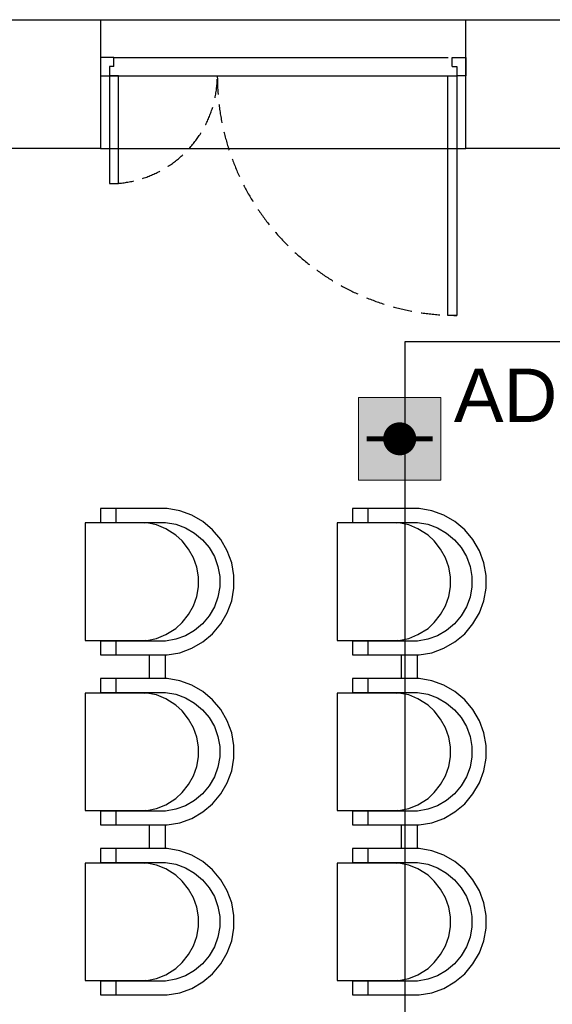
# Model space of a CAD drawing. Header units: millimetres. Extents: x -197461 to 862495, y -970068 to 63888.
# Tile 230 of 253: x -88697 to -86584, y -110220 to -106317. Entities that reach past the tile are written whole.
import ezdxf

# ---------------------------------------------------------------- set-up
doc = ezdxf.new("R2010")
doc.units = ezdxf.units.MM
doc.linetypes.add('Dashed', pattern=[112.5, 75, -37.5])
doc.layers.get('0').update_dxf_attribs({"linetype": 'CONTINUOUS'})
for name, color, linetype in [('hatch_mb', 7, 'CONTINUOUS'), ('sienas es', 7, 'CONTINUOUS'), ('UAS', 240, 'CONTINUOUS')]:
    doc.layers.add(name, color=color, linetype=linetype)
doc.styles.add('ARIAL', font='arialbd.ttf')

# ---------------------------------------------------------------- blocks, each defined once
blk = doc.blocks.new('AD-proj')
at = {"lineweight": 5}
blk.add_lwpolyline([(-250, -250), (250, -250), (250, 250), (-250, 250)], close=True, dxfattribs=at)
at = {"const_width": 100}
blk.add_lwpolyline([(-50, 0, 1), (50, 0, 1)], format="xyb", close=True, dxfattribs=at)
at = {"const_width": 30}
blk.add_lwpolyline([(-200, 0), (200, 0)], dxfattribs=at)

msp = doc.modelspace()

# ---------------------------------------------------------------- hatches: boundary and pattern name
at = {"layer": 'UAS', "lineweight": 50, "true_color": 0xffffff}
h = msp.add_hatch(color=7, dxfattribs=at)
h.dxf.hatch_style = 1
h.paths.add_polyline_path([(-87222.65225, -107978.55762), (-87157.18131, -107978.55762, 1)], flags=16)
h.paths.add_polyline_path([(-87026.23943, -108142.23496), (-87026.23943, -107814.88027), (-87353.59413, -107814.88027), (-87353.59413, -108142.23496)])

# ---------------------------------------------------------------- linework, layer by layer
at = {"layer": 'hatch_mb', "color": 251, "linetype": 'Continuous', "true_color": 0x636466}
for p, q in [((-88377.27004, -106467.17096), (-88377.27004, -106539.26399)), ((-88323.20028, -106467.17096), (-88377.27004, -106467.17096)), ((-88323.20028, -106503.21747), (-88323.20028, -106467.17096)), ((-86981.33981, -106467.17096), (-86927.27004, -106467.17096)), ((-86981.33981, -106503.21747), (-86981.33981, -106467.17096)), ((-86927.27004, -106467.17096), (-86927.27004, -106539.26399)), ((-88323.20028, -106503.21747), (-88341.22353, -106503.21747)), ((-88341.22353, -106503.21747), (-88341.22353, -106539.26399)), ((-86981.33981, -106503.21747), (-86963.31656, -106503.21747)), ((-86963.31656, -106503.21747), (-86963.31656, -106539.26399)), ((-88377.27004, -106539.26399), (-88341.22353, -106539.26399)), ((-88305.17702, -106539.26399), (-88341.22353, -106539.26399)), ((-88341.22353, -106539.26399), (-88341.22353, -106966.66155)), ((-88305.17702, -106966.66155), (-88305.17702, -106539.26399)), ((-86999.36307, -106539.26399), (-86963.31656, -106539.26399)), ((-86999.36307, -107489.26399), (-86999.36307, -106539.26399)), ((-86927.27004, -106539.26399), (-86963.31656, -106539.26399)), ((-86963.31656, -106539.26399), (-86963.31656, -107489.26399)), ((-88341.22353, -106966.66155), (-88305.17702, -106966.66155)), ((-86963.31656, -107489.26399), (-86999.36307, -107489.26399))]:
    msp.add_line(p, q, dxfattribs=at)
at = {"layer": 'hatch_mb', "color": 9, "linetype": 'Continuous', "true_color": 0xc7c8ca}
for p, q in [((-88376.87426, -108255.17096), (-88376.87426, -108310.17096)), ((-88112.74203, -108255.17096), (-88376.87426, -108255.17096)), ((-88376.87426, -108255.17096), (-88376.87426, -108310.17096)), ((-88112.74203, -108255.17096), (-88376.87426, -108255.17096)), ((-88316.18743, -108255.17096), (-88316.37532, -108310.17096)), ((-88316.18743, -108255.17096), (-88316.37532, -108310.17096)), ((-88062.65593, -108263.98296), (-88112.74203, -108255.17096)), ((-88062.65593, -108263.98296), (-88112.74203, -108255.17096)), ((-88014.86406, -108281.33796), (-88062.65593, -108263.98296)), ((-88014.86406, -108281.33796), (-88062.65593, -108263.98296)), ((-87376.87426, -108255.17096), (-87376.87426, -108310.17096)), ((-87112.74203, -108255.17096), (-87376.87426, -108255.17096)), ((-87376.87426, -108255.17096), (-87376.87426, -108310.17096)), ((-87112.74203, -108255.17096), (-87376.87426, -108255.17096)), ((-87316.18743, -108255.17096), (-87316.37532, -108310.17096)), ((-87316.18743, -108255.17096), (-87316.37532, -108310.17096)), ((-87062.65593, -108263.98296), (-87112.74203, -108255.17096)), ((-87062.65593, -108263.98296), (-87112.74203, -108255.17096)), ((-87014.86406, -108281.33796), (-87062.65593, -108263.98296)), ((-87014.86406, -108281.33796), (-87062.65593, -108263.98296)), ((-87970.81773, -108306.70896), (-88014.86406, -108281.33796)), ((-87970.81773, -108306.70896), (-88014.86406, -108281.33796)), ((-87931.85798, -108339.32696), (-87970.81773, -108306.70896)), ((-87931.85798, -108339.32696), (-87970.81773, -108306.70896)), ((-86970.81773, -108306.70896), (-87014.86406, -108281.33796)), ((-86970.81773, -108306.70896), (-87014.86406, -108281.33796)), ((-86931.85798, -108339.32696), (-86970.81773, -108306.70896)), ((-86931.85798, -108339.32696), (-86970.81773, -108306.70896)), ((-88192.96548, -108312.17096), (-88437.27004, -108312.17096)), ((-88437.27004, -108312.17096), (-88437.27004, -108778.17096)), ((-88192.96548, -108312.17096), (-88437.27004, -108312.17096)), ((-88437.27004, -108312.17096), (-88437.27004, -108778.17096)), ((-88376.87426, -108310.17096), (-88118.75114, -108310.17096)), ((-88376.87426, -108310.17096), (-88118.75114, -108310.17096)), ((-88214.82674, -108310.17096), (-88201.12139, -108312.17096)), ((-88214.82674, -108310.17096), (-88201.12139, -108312.17096)), ((-88154.26172, -108320.00796), (-88192.96548, -108312.17096)), ((-88154.26172, -108320.00796), (-88192.96548, -108312.17096)), ((-88117.33184, -108335.47296), (-88154.26172, -108320.00796)), ((-88117.33184, -108335.47296), (-88154.26172, -108320.00796)), ((-88118.75114, -108310.17096), (-88078.16367, -108317.31096)), ((-88118.75114, -108310.17096), (-88078.16367, -108317.31096)), ((-88077.30641, -108360.15796), (-88117.33184, -108335.47296)), ((-88077.30641, -108360.15796), (-88117.33184, -108335.47296)), ((-88078.16367, -108317.31096), (-88039.43547, -108331.37496)), ((-88078.16367, -108317.31096), (-88039.43547, -108331.37496)), ((-88039.43547, -108331.37496), (-88003.74416, -108351.93496)), ((-88039.43547, -108331.37496), (-88003.74416, -108351.93496)), ((-87899.16556, -108378.19796), (-87931.85798, -108339.32696)), ((-87899.16556, -108378.19796), (-87931.85798, -108339.32696)), ((-87192.96548, -108312.17096), (-87437.27004, -108312.17096)), ((-87437.27004, -108312.17096), (-87437.27004, -108778.17096)), ((-87192.96548, -108312.17096), (-87437.27004, -108312.17096)), ((-87437.27004, -108312.17096), (-87437.27004, -108778.17096)), ((-87376.87426, -108310.17096), (-87118.75114, -108310.17096)), ((-87376.87426, -108310.17096), (-87118.75114, -108310.17096)), ((-87214.82674, -108310.17096), (-87201.12139, -108312.17096)), ((-87214.82674, -108310.17096), (-87201.12139, -108312.17096)), ((-87154.26172, -108320.00796), (-87192.96548, -108312.17096)), ((-87154.26172, -108320.00796), (-87192.96548, -108312.17096)), ((-87117.33184, -108335.47296), (-87154.26172, -108320.00796)), ((-87117.33184, -108335.47296), (-87154.26172, -108320.00796)), ((-87118.75114, -108310.17096), (-87078.16367, -108317.31096)), ((-87118.75114, -108310.17096), (-87078.16367, -108317.31096)), ((-87077.30641, -108360.15796), (-87117.33184, -108335.47296)), ((-87077.30641, -108360.15796), (-87117.33184, -108335.47296)), ((-87078.16367, -108317.31096), (-87039.43547, -108331.37496)), ((-87078.16367, -108317.31096), (-87039.43547, -108331.37496)), ((-87039.43547, -108331.37496), (-87003.74416, -108351.93496)), ((-87039.43547, -108331.37496), (-87003.74416, -108351.93496)), ((-86899.16556, -108378.19796), (-86931.85798, -108339.32696)), ((-86899.16556, -108378.19796), (-86931.85798, -108339.32696)), ((-88053.18994, -108383.46396), (-88077.30641, -108360.15796)), ((-88053.18994, -108383.46396), (-88077.30641, -108360.15796)), ((-88027.92848, -108415.62296), (-88053.18994, -108383.46396)), ((-88027.92848, -108415.62296), (-88053.18994, -108383.46396)), ((-88003.74416, -108351.93496), (-87972.17227, -108378.36596)), ((-88003.74416, -108351.93496), (-87972.17227, -108378.36596)), ((-87972.17227, -108378.36596), (-87945.68092, -108409.86596)), ((-87972.17227, -108378.36596), (-87945.68092, -108409.86596)), ((-87873.73662, -108422.14396), (-87899.16556, -108378.19796)), ((-87873.73662, -108422.14396), (-87899.16556, -108378.19796)), ((-87053.18994, -108383.46396), (-87077.30641, -108360.15796)), ((-87053.18994, -108383.46396), (-87077.30641, -108360.15796)), ((-87027.92848, -108415.62296), (-87053.18994, -108383.46396)), ((-87027.92848, -108415.62296), (-87053.18994, -108383.46396)), ((-87003.74416, -108351.93496), (-86972.17227, -108378.36596)), ((-87003.74416, -108351.93496), (-86972.17227, -108378.36596)), ((-86972.17227, -108378.36596), (-86945.68092, -108409.86596)), ((-86972.17227, -108378.36596), (-86945.68092, -108409.86596)), ((-86873.73662, -108422.14396), (-86899.16556, -108378.19796)), ((-86873.73662, -108422.14396), (-86899.16556, -108378.19796)), ((-88008.27813, -108449.71896), (-88027.92848, -108415.62296)), ((-88008.27813, -108449.71896), (-88027.92848, -108415.62296)), ((-87945.68092, -108409.86596), (-87925.07397, -108445.47596)), ((-87945.68092, -108409.86596), (-87925.07397, -108445.47596)), ((-87856.34201, -108469.82696), (-87873.73662, -108422.14396)), ((-87856.34201, -108469.82696), (-87873.73662, -108422.14396)), ((-87008.27813, -108449.71896), (-87027.92848, -108415.62296)), ((-87008.27813, -108449.71896), (-87027.92848, -108415.62296)), ((-86945.68092, -108409.86596), (-86925.07397, -108445.47596)), ((-86945.68092, -108409.86596), (-86925.07397, -108445.47596)), ((-86856.34201, -108469.82696), (-86873.73662, -108422.14396)), ((-86856.34201, -108469.82696), (-86873.73662, -108422.14396)), ((-87994.83683, -108486.71396), (-88008.27813, -108449.71896)), ((-87994.83683, -108486.71396), (-88008.27813, -108449.71896)), ((-87925.07397, -108445.47596), (-87910.9779, -108484.11596)), ((-87925.07397, -108445.47596), (-87910.9779, -108484.11596)), ((-86994.83683, -108486.71396), (-87008.27813, -108449.71896)), ((-86994.83683, -108486.71396), (-87008.27813, -108449.71896)), ((-86925.07397, -108445.47596), (-86910.9779, -108484.11596)), ((-86925.07397, -108445.47596), (-86910.9779, -108484.11596)), ((-87988.01187, -108525.48596), (-87994.83683, -108486.71396)), ((-87988.01187, -108525.48596), (-87994.83683, -108486.71396)), ((-87910.9779, -108484.11596), (-87903.82159, -108524.61096)), ((-87910.9779, -108484.11596), (-87903.82159, -108524.61096)), ((-87847.50987, -108519.79896), (-87856.34201, -108469.82696)), ((-87847.50987, -108519.79896), (-87856.34201, -108469.82696)), ((-86988.01187, -108525.48596), (-86994.83683, -108486.71396)), ((-86988.01187, -108525.48596), (-86994.83683, -108486.71396)), ((-86910.9779, -108484.11596), (-86903.82159, -108524.61096)), ((-86910.9779, -108484.11596), (-86903.82159, -108524.61096)), ((-86847.50987, -108519.79896), (-86856.34201, -108469.82696)), ((-86847.50987, -108519.79896), (-86856.34201, -108469.82696)), ((-87988.01187, -108564.85596), (-87988.01187, -108525.48596)), ((-87988.01187, -108564.85596), (-87988.01187, -108525.48596)), ((-87903.82159, -108524.61096), (-87903.82159, -108565.73096)), ((-87903.82159, -108524.61096), (-87903.82159, -108565.73096)), ((-87847.50987, -108570.54296), (-87847.50987, -108519.79896)), ((-87847.50987, -108570.54296), (-87847.50987, -108519.79896)), ((-86988.01187, -108564.85596), (-86988.01187, -108525.48596)), ((-86988.01187, -108564.85596), (-86988.01187, -108525.48596)), ((-86903.82159, -108524.61096), (-86903.82159, -108565.73096)), ((-86903.82159, -108524.61096), (-86903.82159, -108565.73096)), ((-86847.50987, -108570.54296), (-86847.50987, -108519.79896)), ((-86847.50987, -108570.54296), (-86847.50987, -108519.79896)), ((-87994.83683, -108603.62796), (-87988.01187, -108564.85596)), ((-87994.83683, -108603.62796), (-87988.01187, -108564.85596)), ((-87903.82159, -108565.73096), (-87910.9779, -108606.22596)), ((-87903.82159, -108565.73096), (-87910.9779, -108606.22596)), ((-87856.34201, -108620.51496), (-87847.50987, -108570.54296)), ((-87856.34201, -108620.51496), (-87847.50987, -108570.54296)), ((-86994.83683, -108603.62796), (-86988.01187, -108564.85596)), ((-86994.83683, -108603.62796), (-86988.01187, -108564.85596)), ((-86903.82159, -108565.73096), (-86910.9779, -108606.22596)), ((-86903.82159, -108565.73096), (-86910.9779, -108606.22596)), ((-86856.34201, -108620.51496), (-86847.50987, -108570.54296)), ((-86856.34201, -108620.51496), (-86847.50987, -108570.54296)), ((-88008.27813, -108640.62296), (-87994.83683, -108603.62796)), ((-88008.27813, -108640.62296), (-87994.83683, -108603.62796)), ((-87910.9779, -108606.22596), (-87925.07397, -108644.86596)), ((-87910.9779, -108606.22596), (-87925.07397, -108644.86596)), ((-87873.73662, -108668.19796), (-87856.34201, -108620.51496)), ((-87873.73662, -108668.19796), (-87856.34201, -108620.51496)), ((-87008.27813, -108640.62296), (-86994.83683, -108603.62796)), ((-87008.27813, -108640.62296), (-86994.83683, -108603.62796)), ((-86910.9779, -108606.22596), (-86925.07397, -108644.86596)), ((-86910.9779, -108606.22596), (-86925.07397, -108644.86596)), ((-86873.73662, -108668.19796), (-86856.34201, -108620.51496)), ((-86873.73662, -108668.19796), (-86856.34201, -108620.51496)), ((-88027.92848, -108674.71896), (-88008.27813, -108640.62296)), ((-88027.92848, -108674.71896), (-88008.27813, -108640.62296)), ((-87925.07397, -108644.86596), (-87945.68092, -108680.47596)), ((-87925.07397, -108644.86596), (-87945.68092, -108680.47596)), ((-87027.92848, -108674.71896), (-87008.27813, -108640.62296)), ((-87027.92848, -108674.71896), (-87008.27813, -108640.62296)), ((-86925.07397, -108644.86596), (-86945.68092, -108680.47596)), ((-86925.07397, -108644.86596), (-86945.68092, -108680.47596)), ((-88053.18994, -108706.87796), (-88027.92848, -108674.71896)), ((-88053.18994, -108706.87796), (-88027.92848, -108674.71896)), ((-87945.68092, -108680.47596), (-87972.17227, -108711.97596)), ((-87945.68092, -108680.47596), (-87972.17227, -108711.97596)), ((-87899.16556, -108712.14396), (-87873.73662, -108668.19796)), ((-87899.16556, -108712.14396), (-87873.73662, -108668.19796)), ((-87053.18994, -108706.87796), (-87027.92848, -108674.71896)), ((-87053.18994, -108706.87796), (-87027.92848, -108674.71896)), ((-86945.68092, -108680.47596), (-86972.17227, -108711.97596)), ((-86945.68092, -108680.47596), (-86972.17227, -108711.97596)), ((-86899.16556, -108712.14396), (-86873.73662, -108668.19796)), ((-86899.16556, -108712.14396), (-86873.73662, -108668.19796)), ((-88117.33184, -108754.86896), (-88077.30641, -108730.18396)), ((-88117.33184, -108754.86896), (-88077.30641, -108730.18396)), ((-88077.30641, -108730.18396), (-88053.18994, -108706.87796)), ((-88077.30641, -108730.18396), (-88053.18994, -108706.87796)), ((-87972.17227, -108711.97596), (-88003.74416, -108738.40696)), ((-87972.17227, -108711.97596), (-88003.74416, -108738.40696)), ((-87931.85798, -108751.01496), (-87899.16556, -108712.14396)), ((-87931.85798, -108751.01496), (-87899.16556, -108712.14396)), ((-87117.33184, -108754.86896), (-87077.30641, -108730.18396)), ((-87117.33184, -108754.86896), (-87077.30641, -108730.18396)), ((-87077.30641, -108730.18396), (-87053.18994, -108706.87796)), ((-87077.30641, -108730.18396), (-87053.18994, -108706.87796)), ((-86972.17227, -108711.97596), (-87003.74416, -108738.40696)), ((-86972.17227, -108711.97596), (-87003.74416, -108738.40696)), ((-86931.85798, -108751.01496), (-86899.16556, -108712.14396)), ((-86931.85798, -108751.01496), (-86899.16556, -108712.14396)), ((-88192.96548, -108778.17096), (-88154.26172, -108770.33396)), ((-88192.96548, -108778.17096), (-88154.26172, -108770.33396)), ((-88154.26172, -108770.33396), (-88117.33184, -108754.86896)), ((-88154.26172, -108770.33396), (-88117.33184, -108754.86896)), ((-88078.16367, -108773.03096), (-88118.75114, -108780.17096)), ((-88078.16367, -108773.03096), (-88118.75114, -108780.17096)), ((-88039.43547, -108758.96696), (-88078.16367, -108773.03096)), ((-88039.43547, -108758.96696), (-88078.16367, -108773.03096)), ((-88003.74416, -108738.40696), (-88039.43547, -108758.96696)), ((-88003.74416, -108738.40696), (-88039.43547, -108758.96696)), ((-87970.81773, -108783.63296), (-87931.85798, -108751.01496)), ((-87970.81773, -108783.63296), (-87931.85798, -108751.01496)), ((-87192.96548, -108778.17096), (-87154.26172, -108770.33396)), ((-87192.96548, -108778.17096), (-87154.26172, -108770.33396)), ((-87154.26172, -108770.33396), (-87117.33184, -108754.86896)), ((-87154.26172, -108770.33396), (-87117.33184, -108754.86896)), ((-87078.16367, -108773.03096), (-87118.75114, -108780.17096)), ((-87078.16367, -108773.03096), (-87118.75114, -108780.17096)), ((-87039.43547, -108758.96696), (-87078.16367, -108773.03096)), ((-87039.43547, -108758.96696), (-87078.16367, -108773.03096)), ((-87003.74416, -108738.40696), (-87039.43547, -108758.96696)), ((-87003.74416, -108738.40696), (-87039.43547, -108758.96696)), ((-86970.81773, -108783.63296), (-86931.85798, -108751.01496)), ((-86970.81773, -108783.63296), (-86931.85798, -108751.01496)), ((-88437.27004, -108778.17096), (-88192.96548, -108778.17096)), ((-88437.27004, -108778.17096), (-88192.96548, -108778.17096)), ((-88118.75114, -108780.17096), (-88376.87426, -108780.17096)), ((-88376.87426, -108780.17096), (-88376.87426, -108835.17096)), ((-88118.75114, -108780.17096), (-88376.87426, -108780.17096)), ((-88376.87426, -108780.17096), (-88376.87426, -108835.17096)), ((-88316.37532, -108780.17096), (-88316.18743, -108835.17096)), ((-88316.37532, -108780.17096), (-88316.18743, -108835.17096)), ((-88205.01799, -108779.55696), (-88229.53476, -108780.17096)), ((-88205.01799, -108779.55696), (-88229.53476, -108780.17096)), ((-88198.3436, -108778.17096), (-88205.01799, -108779.55696)), ((-88198.3436, -108778.17096), (-88205.01799, -108779.55696)), ((-88062.65593, -108826.35896), (-88014.86406, -108809.00396)), ((-88062.65593, -108826.35896), (-88014.86406, -108809.00396)), ((-88014.86406, -108809.00396), (-87970.81773, -108783.63296)), ((-88014.86406, -108809.00396), (-87970.81773, -108783.63296)), ((-87437.27004, -108778.17096), (-87192.96548, -108778.17096)), ((-87437.27004, -108778.17096), (-87192.96548, -108778.17096)), ((-87118.75114, -108780.17096), (-87376.87426, -108780.17096)), ((-87376.87426, -108780.17096), (-87376.87426, -108835.17096)), ((-87118.75114, -108780.17096), (-87376.87426, -108780.17096)), ((-87376.87426, -108780.17096), (-87376.87426, -108835.17096)), ((-87316.37532, -108780.17096), (-87316.18743, -108835.17096)), ((-87316.37532, -108780.17096), (-87316.18743, -108835.17096)), ((-87205.01799, -108779.55696), (-87229.53476, -108780.17096)), ((-87205.01799, -108779.55696), (-87229.53476, -108780.17096)), ((-87198.3436, -108778.17096), (-87205.01799, -108779.55696)), ((-87198.3436, -108778.17096), (-87205.01799, -108779.55696)), ((-87062.65593, -108826.35896), (-87014.86406, -108809.00396)), ((-87062.65593, -108826.35896), (-87014.86406, -108809.00396)), ((-87014.86406, -108809.00396), (-86970.81773, -108783.63296)), ((-87014.86406, -108809.00396), (-86970.81773, -108783.63296)), ((-88376.87426, -108835.17096), (-88112.74203, -108835.17096)), ((-88376.87426, -108835.17096), (-88112.74203, -108835.17096)), ((-88183.77426, -108835.17096), (-88183.77426, -108929.17096)), ((-88183.77426, -108835.17096), (-88183.77426, -108929.17096)), ((-88120.77426, -108835.17096), (-88120.77426, -108929.17096)), ((-88120.77426, -108835.17096), (-88120.77426, -108929.17096)), ((-88112.74203, -108835.17096), (-88062.65593, -108826.35896)), ((-88112.74203, -108835.17096), (-88062.65593, -108826.35896)), ((-87376.87426, -108835.17096), (-87112.74203, -108835.17096)), ((-87376.87426, -108835.17096), (-87112.74203, -108835.17096)), ((-87183.77426, -108835.17096), (-87183.77426, -108929.17096)), ((-87183.77426, -108835.17096), (-87183.77426, -108929.17096)), ((-87120.77426, -108835.17096), (-87120.77426, -108929.17096)), ((-87120.77426, -108835.17096), (-87120.77426, -108929.17096)), ((-87112.74203, -108835.17096), (-87062.65593, -108826.35896)), ((-87112.74203, -108835.17096), (-87062.65593, -108826.35896)), ((-88376.87426, -108929.17096), (-88376.87426, -108984.17096)), ((-88112.74203, -108929.17096), (-88376.87426, -108929.17096)), ((-88376.87426, -108929.17096), (-88376.87426, -108984.17096)), ((-88112.74203, -108929.17096), (-88376.87426, -108929.17096)), ((-88316.18743, -108929.17096), (-88316.37532, -108984.17096)), ((-88316.18743, -108929.17096), (-88316.37532, -108984.17096)), ((-88062.65593, -108937.98296), (-88112.74203, -108929.17096)), ((-88062.65593, -108937.98296), (-88112.74203, -108929.17096)), ((-87376.87426, -108929.17096), (-87376.87426, -108984.17096)), ((-87112.74203, -108929.17096), (-87376.87426, -108929.17096)), ((-87376.87426, -108929.17096), (-87376.87426, -108984.17096)), ((-87112.74203, -108929.17096), (-87376.87426, -108929.17096)), ((-87316.18743, -108929.17096), (-87316.37532, -108984.17096)), ((-87316.18743, -108929.17096), (-87316.37532, -108984.17096)), ((-87062.65593, -108937.98296), (-87112.74203, -108929.17096)), ((-87062.65593, -108937.98296), (-87112.74203, -108929.17096)), ((-88014.86406, -108955.33796), (-88062.65593, -108937.98296)), ((-88014.86406, -108955.33796), (-88062.65593, -108937.98296)), ((-87970.81773, -108980.70896), (-88014.86406, -108955.33796)), ((-87970.81773, -108980.70896), (-88014.86406, -108955.33796)), ((-87014.86406, -108955.33796), (-87062.65593, -108937.98296)), ((-87014.86406, -108955.33796), (-87062.65593, -108937.98296)), ((-86970.81773, -108980.70896), (-87014.86406, -108955.33796)), ((-86970.81773, -108980.70896), (-87014.86406, -108955.33796)), ((-88437.27004, -108986.17096), (-88437.27004, -109452.17096)), ((-88192.96548, -108986.17096), (-88437.27004, -108986.17096)), ((-88437.27004, -108986.17096), (-88437.27004, -109452.17096)), ((-88192.96548, -108986.17096), (-88437.27004, -108986.17096)), ((-88376.87426, -108984.17096), (-88118.75114, -108984.17096)), ((-88376.87426, -108984.17096), (-88118.75114, -108984.17096)), ((-88214.82674, -108984.17096), (-88201.12139, -108986.17096)), ((-88214.82674, -108984.17096), (-88201.12139, -108986.17096)), ((-88154.26172, -108994.00796), (-88192.96548, -108986.17096)), ((-88154.26172, -108994.00796), (-88192.96548, -108986.17096)), ((-88117.33184, -109009.47296), (-88154.26172, -108994.00796)), ((-88117.33184, -109009.47296), (-88154.26172, -108994.00796)), ((-88118.75114, -108984.17096), (-88078.16367, -108991.31096)), ((-88118.75114, -108984.17096), (-88078.16367, -108991.31096)), ((-88077.30641, -109034.15796), (-88117.33184, -109009.47296)), ((-88077.30641, -109034.15796), (-88117.33184, -109009.47296)), ((-88078.16367, -108991.31096), (-88039.43547, -109005.37496)), ((-88078.16367, -108991.31096), (-88039.43547, -109005.37496)), ((-88039.43547, -109005.37496), (-88003.74416, -109025.93496)), ((-88039.43547, -109005.37496), (-88003.74416, -109025.93496)), ((-87931.85798, -109013.32696), (-87970.81773, -108980.70896)), ((-87931.85798, -109013.32696), (-87970.81773, -108980.70896)), ((-87437.27004, -108986.17096), (-87437.27004, -109452.17096)), ((-87192.96548, -108986.17096), (-87437.27004, -108986.17096)), ((-87437.27004, -108986.17096), (-87437.27004, -109452.17096)), ((-87192.96548, -108986.17096), (-87437.27004, -108986.17096)), ((-87376.87426, -108984.17096), (-87118.75114, -108984.17096)), ((-87376.87426, -108984.17096), (-87118.75114, -108984.17096)), ((-87214.82674, -108984.17096), (-87201.12139, -108986.17096)), ((-87214.82674, -108984.17096), (-87201.12139, -108986.17096)), ((-87154.26172, -108994.00796), (-87192.96548, -108986.17096)), ((-87154.26172, -108994.00796), (-87192.96548, -108986.17096)), ((-87117.33184, -109009.47296), (-87154.26172, -108994.00796)), ((-87117.33184, -109009.47296), (-87154.26172, -108994.00796)), ((-87118.75114, -108984.17096), (-87078.16367, -108991.31096)), ((-87118.75114, -108984.17096), (-87078.16367, -108991.31096)), ((-87077.30641, -109034.15796), (-87117.33184, -109009.47296)), ((-87077.30641, -109034.15796), (-87117.33184, -109009.47296)), ((-87078.16367, -108991.31096), (-87039.43547, -109005.37496)), ((-87078.16367, -108991.31096), (-87039.43547, -109005.37496)), ((-87039.43547, -109005.37496), (-87003.74416, -109025.93496)), ((-87039.43547, -109005.37496), (-87003.74416, -109025.93496)), ((-86931.85798, -109013.32696), (-86970.81773, -108980.70896)), ((-86931.85798, -109013.32696), (-86970.81773, -108980.70896)), ((-88053.18994, -109057.46396), (-88077.30641, -109034.15796)), ((-88053.18994, -109057.46396), (-88077.30641, -109034.15796)), ((-88003.74416, -109025.93496), (-87972.17227, -109052.36596)), ((-88003.74416, -109025.93496), (-87972.17227, -109052.36596)), ((-87899.16556, -109052.19796), (-87931.85798, -109013.32696)), ((-87899.16556, -109052.19796), (-87931.85798, -109013.32696)), ((-87053.18994, -109057.46396), (-87077.30641, -109034.15796)), ((-87053.18994, -109057.46396), (-87077.30641, -109034.15796)), ((-87003.74416, -109025.93496), (-86972.17227, -109052.36596)), ((-87003.74416, -109025.93496), (-86972.17227, -109052.36596)), ((-86899.16556, -109052.19796), (-86931.85798, -109013.32696)), ((-86899.16556, -109052.19796), (-86931.85798, -109013.32696)), ((-88027.92848, -109089.62296), (-88053.18994, -109057.46396)), ((-88027.92848, -109089.62296), (-88053.18994, -109057.46396)), ((-87972.17227, -109052.36596), (-87945.68092, -109083.86596)), ((-87972.17227, -109052.36596), (-87945.68092, -109083.86596)), ((-87945.68092, -109083.86596), (-87925.07397, -109119.47596)), ((-87945.68092, -109083.86596), (-87925.07397, -109119.47596)), ((-87873.73662, -109096.14396), (-87899.16556, -109052.19796)), ((-87873.73662, -109096.14396), (-87899.16556, -109052.19796)), ((-87027.92848, -109089.62296), (-87053.18994, -109057.46396)), ((-87027.92848, -109089.62296), (-87053.18994, -109057.46396)), ((-86972.17227, -109052.36596), (-86945.68092, -109083.86596)), ((-86972.17227, -109052.36596), (-86945.68092, -109083.86596)), ((-86945.68092, -109083.86596), (-86925.07397, -109119.47596)), ((-86945.68092, -109083.86596), (-86925.07397, -109119.47596)), ((-86873.73662, -109096.14396), (-86899.16556, -109052.19796)), ((-86873.73662, -109096.14396), (-86899.16556, -109052.19796)), ((-88008.27813, -109123.71896), (-88027.92848, -109089.62296)), ((-88008.27813, -109123.71896), (-88027.92848, -109089.62296)), ((-87994.83683, -109160.71396), (-88008.27813, -109123.71896)), ((-87994.83683, -109160.71396), (-88008.27813, -109123.71896)), ((-87925.07397, -109119.47596), (-87910.9779, -109158.11596)), ((-87925.07397, -109119.47596), (-87910.9779, -109158.11596)), ((-87856.34201, -109143.82696), (-87873.73662, -109096.14396)), ((-87856.34201, -109143.82696), (-87873.73662, -109096.14396)), ((-87008.27813, -109123.71896), (-87027.92848, -109089.62296)), ((-87008.27813, -109123.71896), (-87027.92848, -109089.62296)), ((-86994.83683, -109160.71396), (-87008.27813, -109123.71896)), ((-86994.83683, -109160.71396), (-87008.27813, -109123.71896)), ((-86925.07397, -109119.47596), (-86910.9779, -109158.11596)), ((-86925.07397, -109119.47596), (-86910.9779, -109158.11596)), ((-86856.34201, -109143.82696), (-86873.73662, -109096.14396)), ((-86856.34201, -109143.82696), (-86873.73662, -109096.14396)), ((-87988.01187, -109199.48596), (-87994.83683, -109160.71396)), ((-87988.01187, -109199.48596), (-87994.83683, -109160.71396)), ((-87910.9779, -109158.11596), (-87903.82159, -109198.61096)), ((-87910.9779, -109158.11596), (-87903.82159, -109198.61096)), ((-87847.50987, -109193.79896), (-87856.34201, -109143.82696)), ((-87847.50987, -109193.79896), (-87856.34201, -109143.82696)), ((-86988.01187, -109199.48596), (-86994.83683, -109160.71396)), ((-86988.01187, -109199.48596), (-86994.83683, -109160.71396)), ((-86910.9779, -109158.11596), (-86903.82159, -109198.61096)), ((-86910.9779, -109158.11596), (-86903.82159, -109198.61096)), ((-86847.50987, -109193.79896), (-86856.34201, -109143.82696)), ((-86847.50987, -109193.79896), (-86856.34201, -109143.82696)), ((-87988.01187, -109238.85596), (-87988.01187, -109199.48596)), ((-87988.01187, -109238.85596), (-87988.01187, -109199.48596)), ((-87903.82159, -109198.61096), (-87903.82159, -109239.73096)), ((-87903.82159, -109198.61096), (-87903.82159, -109239.73096)), ((-87847.50987, -109244.54296), (-87847.50987, -109193.79896)), ((-87847.50987, -109244.54296), (-87847.50987, -109193.79896)), ((-86988.01187, -109238.85596), (-86988.01187, -109199.48596)), ((-86988.01187, -109238.85596), (-86988.01187, -109199.48596)), ((-86903.82159, -109198.61096), (-86903.82159, -109239.73096)), ((-86903.82159, -109198.61096), (-86903.82159, -109239.73096)), ((-86847.50987, -109244.54296), (-86847.50987, -109193.79896)), ((-86847.50987, -109244.54296), (-86847.50987, -109193.79896)), ((-87994.83683, -109277.62796), (-87988.01187, -109238.85596)), ((-87994.83683, -109277.62796), (-87988.01187, -109238.85596)), ((-87903.82159, -109239.73096), (-87910.9779, -109280.22596)), ((-87903.82159, -109239.73096), (-87910.9779, -109280.22596)), ((-87856.34201, -109294.51496), (-87847.50987, -109244.54296)), ((-87856.34201, -109294.51496), (-87847.50987, -109244.54296)), ((-86994.83683, -109277.62796), (-86988.01187, -109238.85596)), ((-86994.83683, -109277.62796), (-86988.01187, -109238.85596)), ((-86903.82159, -109239.73096), (-86910.9779, -109280.22596)), ((-86903.82159, -109239.73096), (-86910.9779, -109280.22596)), ((-86856.34201, -109294.51496), (-86847.50987, -109244.54296)), ((-86856.34201, -109294.51496), (-86847.50987, -109244.54296)), ((-88008.27813, -109314.62296), (-87994.83683, -109277.62796)), ((-88008.27813, -109314.62296), (-87994.83683, -109277.62796)), ((-87910.9779, -109280.22596), (-87925.07397, -109318.86596)), ((-87910.9779, -109280.22596), (-87925.07397, -109318.86596)), ((-87008.27813, -109314.62296), (-86994.83683, -109277.62796)), ((-87008.27813, -109314.62296), (-86994.83683, -109277.62796)), ((-86910.9779, -109280.22596), (-86925.07397, -109318.86596)), ((-86910.9779, -109280.22596), (-86925.07397, -109318.86596)), ((-88027.92848, -109348.71896), (-88008.27813, -109314.62296)), ((-88027.92848, -109348.71896), (-88008.27813, -109314.62296)), ((-87925.07397, -109318.86596), (-87945.68092, -109354.47596)), ((-87925.07397, -109318.86596), (-87945.68092, -109354.47596)), ((-87873.73662, -109342.19796), (-87856.34201, -109294.51496)), ((-87873.73662, -109342.19796), (-87856.34201, -109294.51496)), ((-87027.92848, -109348.71896), (-87008.27813, -109314.62296)), ((-87027.92848, -109348.71896), (-87008.27813, -109314.62296)), ((-86925.07397, -109318.86596), (-86945.68092, -109354.47596)), ((-86925.07397, -109318.86596), (-86945.68092, -109354.47596)), ((-86873.73662, -109342.19796), (-86856.34201, -109294.51496)), ((-86873.73662, -109342.19796), (-86856.34201, -109294.51496)), ((-88053.18994, -109380.87796), (-88027.92848, -109348.71896)), ((-88053.18994, -109380.87796), (-88027.92848, -109348.71896)), ((-87945.68092, -109354.47596), (-87972.17227, -109385.97596)), ((-87945.68092, -109354.47596), (-87972.17227, -109385.97596)), ((-87899.16556, -109386.14396), (-87873.73662, -109342.19796)), ((-87899.16556, -109386.14396), (-87873.73662, -109342.19796)), ((-87053.18994, -109380.87796), (-87027.92848, -109348.71896)), ((-87053.18994, -109380.87796), (-87027.92848, -109348.71896)), ((-86945.68092, -109354.47596), (-86972.17227, -109385.97596)), ((-86945.68092, -109354.47596), (-86972.17227, -109385.97596)), ((-86899.16556, -109386.14396), (-86873.73662, -109342.19796)), ((-86899.16556, -109386.14396), (-86873.73662, -109342.19796)), ((-88077.30641, -109404.18396), (-88053.18994, -109380.87796)), ((-88077.30641, -109404.18396), (-88053.18994, -109380.87796)), ((-87972.17227, -109385.97596), (-88003.74416, -109412.40696)), ((-87972.17227, -109385.97596), (-88003.74416, -109412.40696)), ((-87931.85798, -109425.01496), (-87899.16556, -109386.14396)), ((-87931.85798, -109425.01496), (-87899.16556, -109386.14396)), ((-87077.30641, -109404.18396), (-87053.18994, -109380.87796)), ((-87077.30641, -109404.18396), (-87053.18994, -109380.87796)), ((-86972.17227, -109385.97596), (-87003.74416, -109412.40696)), ((-86972.17227, -109385.97596), (-87003.74416, -109412.40696)), ((-86931.85798, -109425.01496), (-86899.16556, -109386.14396)), ((-86931.85798, -109425.01496), (-86899.16556, -109386.14396)), ((-88154.26172, -109444.33396), (-88117.33184, -109428.86896)), ((-88154.26172, -109444.33396), (-88117.33184, -109428.86896)), ((-88117.33184, -109428.86896), (-88077.30641, -109404.18396)), ((-88117.33184, -109428.86896), (-88077.30641, -109404.18396)), ((-88039.43547, -109432.96696), (-88078.16367, -109447.03096)), ((-88039.43547, -109432.96696), (-88078.16367, -109447.03096)), ((-88003.74416, -109412.40696), (-88039.43547, -109432.96696)), ((-88003.74416, -109412.40696), (-88039.43547, -109432.96696)), ((-87970.81773, -109457.63296), (-87931.85798, -109425.01496)), ((-87970.81773, -109457.63296), (-87931.85798, -109425.01496)), ((-87154.26172, -109444.33396), (-87117.33184, -109428.86896)), ((-87154.26172, -109444.33396), (-87117.33184, -109428.86896)), ((-87117.33184, -109428.86896), (-87077.30641, -109404.18396)), ((-87117.33184, -109428.86896), (-87077.30641, -109404.18396)), ((-87039.43547, -109432.96696), (-87078.16367, -109447.03096)), ((-87039.43547, -109432.96696), (-87078.16367, -109447.03096)), ((-87003.74416, -109412.40696), (-87039.43547, -109432.96696)), ((-87003.74416, -109412.40696), (-87039.43547, -109432.96696)), ((-86970.81773, -109457.63296), (-86931.85798, -109425.01496)), ((-86970.81773, -109457.63296), (-86931.85798, -109425.01496)), ((-88437.27004, -109452.17096), (-88192.96548, -109452.17096)), ((-88437.27004, -109452.17096), (-88192.96548, -109452.17096)), ((-88376.87426, -109454.17096), (-88376.87426, -109509.17096)), ((-88118.75114, -109454.17096), (-88376.87426, -109454.17096)), ((-88376.87426, -109454.17096), (-88376.87426, -109509.17096)), ((-88118.75114, -109454.17096), (-88376.87426, -109454.17096)), ((-88316.37532, -109454.17096), (-88316.18743, -109509.17096)), ((-88316.37532, -109454.17096), (-88316.18743, -109509.17096)), ((-88205.01799, -109453.55696), (-88229.53476, -109454.17096)), ((-88205.01799, -109453.55696), (-88229.53476, -109454.17096)), ((-88198.3436, -109452.17096), (-88205.01799, -109453.55696)), ((-88198.3436, -109452.17096), (-88205.01799, -109453.55696)), ((-88192.96548, -109452.17096), (-88154.26172, -109444.33396)), ((-88192.96548, -109452.17096), (-88154.26172, -109444.33396)), ((-88078.16367, -109447.03096), (-88118.75114, -109454.17096)), ((-88078.16367, -109447.03096), (-88118.75114, -109454.17096)), ((-88014.86406, -109483.00396), (-87970.81773, -109457.63296)), ((-88014.86406, -109483.00396), (-87970.81773, -109457.63296)), ((-87437.27004, -109452.17096), (-87192.96548, -109452.17096)), ((-87437.27004, -109452.17096), (-87192.96548, -109452.17096)), ((-87376.87426, -109454.17096), (-87376.87426, -109509.17096)), ((-87118.75114, -109454.17096), (-87376.87426, -109454.17096)), ((-87376.87426, -109454.17096), (-87376.87426, -109509.17096)), ((-87118.75114, -109454.17096), (-87376.87426, -109454.17096)), ((-87316.37532, -109454.17096), (-87316.18743, -109509.17096)), ((-87316.37532, -109454.17096), (-87316.18743, -109509.17096)), ((-87205.01799, -109453.55696), (-87229.53476, -109454.17096)), ((-87205.01799, -109453.55696), (-87229.53476, -109454.17096)), ((-87198.3436, -109452.17096), (-87205.01799, -109453.55696)), ((-87198.3436, -109452.17096), (-87205.01799, -109453.55696)), ((-87192.96548, -109452.17096), (-87154.26172, -109444.33396)), ((-87192.96548, -109452.17096), (-87154.26172, -109444.33396)), ((-87078.16367, -109447.03096), (-87118.75114, -109454.17096)), ((-87078.16367, -109447.03096), (-87118.75114, -109454.17096)), ((-87014.86406, -109483.00396), (-86970.81773, -109457.63296)), ((-87014.86406, -109483.00396), (-86970.81773, -109457.63296)), ((-88376.87426, -109509.17096), (-88112.74203, -109509.17096)), ((-88376.87426, -109509.17096), (-88112.74203, -109509.17096)), ((-88183.77426, -109509.17096), (-88183.77426, -109603.17096)), ((-88120.77426, -109509.17096), (-88120.77426, -109603.17096)), ((-88112.74203, -109509.17096), (-88062.65593, -109500.35896)), ((-88112.74203, -109509.17096), (-88062.65593, -109500.35896)), ((-88062.65593, -109500.35896), (-88014.86406, -109483.00396)), ((-88062.65593, -109500.35896), (-88014.86406, -109483.00396)), ((-87376.87426, -109509.17096), (-87112.74203, -109509.17096)), ((-87376.87426, -109509.17096), (-87112.74203, -109509.17096)), ((-87183.77426, -109509.17096), (-87183.77426, -109603.17096)), ((-87120.77426, -109509.17096), (-87120.77426, -109603.17096)), ((-87112.74203, -109509.17096), (-87062.65593, -109500.35896)), ((-87112.74203, -109509.17096), (-87062.65593, -109500.35896)), ((-87062.65593, -109500.35896), (-87014.86406, -109483.00396)), ((-87062.65593, -109500.35896), (-87014.86406, -109483.00396)), ((-88376.87426, -109603.17096), (-88376.87426, -109658.17096)), ((-88112.74203, -109603.17096), (-88376.87426, -109603.17096)), ((-88316.18743, -109603.17096), (-88316.37532, -109658.17096)), ((-88062.65593, -109611.98296), (-88112.74203, -109603.17096)), ((-88014.86406, -109629.33796), (-88062.65593, -109611.98296)), ((-87970.81773, -109654.70896), (-88014.86406, -109629.33796)), ((-87376.87426, -109603.17096), (-87376.87426, -109658.17096)), ((-87112.74203, -109603.17096), (-87376.87426, -109603.17096)), ((-87316.18743, -109603.17096), (-87316.37532, -109658.17096)), ((-87062.65593, -109611.98296), (-87112.74203, -109603.17096)), ((-87014.86406, -109629.33796), (-87062.65593, -109611.98296)), ((-86970.81773, -109654.70896), (-87014.86406, -109629.33796)), ((-88437.27004, -109660.17096), (-88437.27004, -110126.17096)), ((-88192.96548, -109660.17096), (-88437.27004, -109660.17096)), ((-88376.87426, -109658.17096), (-88118.75114, -109658.17096)), ((-88214.82674, -109658.17096), (-88201.12139, -109660.17096)), ((-88154.26172, -109668.00796), (-88192.96548, -109660.17096)), ((-88117.33184, -109683.47296), (-88154.26172, -109668.00796)), ((-88118.75114, -109658.17096), (-88078.16367, -109665.31096)), ((-88078.16367, -109665.31096), (-88039.43547, -109679.37496)), ((-87931.85798, -109687.32696), (-87970.81773, -109654.70896)), ((-87437.27004, -109660.17096), (-87437.27004, -110126.17096)), ((-87192.96548, -109660.17096), (-87437.27004, -109660.17096)), ((-87376.87426, -109658.17096), (-87118.75114, -109658.17096)), ((-87214.82674, -109658.17096), (-87201.12139, -109660.17096)), ((-87154.26172, -109668.00796), (-87192.96548, -109660.17096)), ((-87117.33184, -109683.47296), (-87154.26172, -109668.00796)), ((-87118.75114, -109658.17096), (-87078.16367, -109665.31096)), ((-87078.16367, -109665.31096), (-87039.43547, -109679.37496)), ((-86931.85798, -109687.32696), (-86970.81773, -109654.70896)), ((-88077.30641, -109708.15796), (-88117.33184, -109683.47296)), ((-88053.18994, -109731.46396), (-88077.30641, -109708.15796)), ((-88039.43547, -109679.37496), (-88003.74416, -109699.93496)), ((-88003.74416, -109699.93496), (-87972.17227, -109726.36596)), ((-87899.16556, -109726.19796), (-87931.85798, -109687.32696)), ((-87077.30641, -109708.15796), (-87117.33184, -109683.47296)), ((-87053.18994, -109731.46396), (-87077.30641, -109708.15796)), ((-87039.43547, -109679.37496), (-87003.74416, -109699.93496)), ((-87003.74416, -109699.93496), (-86972.17227, -109726.36596)), ((-86899.16556, -109726.19796), (-86931.85798, -109687.32696)), ((-88027.92848, -109763.62296), (-88053.18994, -109731.46396)), ((-87972.17227, -109726.36596), (-87945.68092, -109757.86596)), ((-87873.73662, -109770.14396), (-87899.16556, -109726.19796)), ((-87027.92848, -109763.62296), (-87053.18994, -109731.46396)), ((-86972.17227, -109726.36596), (-86945.68092, -109757.86596)), ((-86873.73662, -109770.14396), (-86899.16556, -109726.19796)), ((-88008.27813, -109797.71896), (-88027.92848, -109763.62296)), ((-87945.68092, -109757.86596), (-87925.07397, -109793.47596)), ((-87856.34201, -109817.82696), (-87873.73662, -109770.14396)), ((-87008.27813, -109797.71896), (-87027.92848, -109763.62296)), ((-86945.68092, -109757.86596), (-86925.07397, -109793.47596)), ((-86856.34201, -109817.82696), (-86873.73662, -109770.14396)), ((-87994.83683, -109834.71396), (-88008.27813, -109797.71896)), ((-87925.07397, -109793.47596), (-87910.9779, -109832.11596)), ((-87847.50987, -109867.79896), (-87856.34201, -109817.82696)), ((-86994.83683, -109834.71396), (-87008.27813, -109797.71896)), ((-86925.07397, -109793.47596), (-86910.9779, -109832.11596)), ((-86847.50987, -109867.79896), (-86856.34201, -109817.82696)), ((-87988.01187, -109873.48596), (-87994.83683, -109834.71396)), ((-87910.9779, -109832.11596), (-87903.82159, -109872.61096)), ((-87847.50987, -109918.54296), (-87847.50987, -109867.79896)), ((-86988.01187, -109873.48596), (-86994.83683, -109834.71396)), ((-86910.9779, -109832.11596), (-86903.82159, -109872.61096)), ((-86847.50987, -109918.54296), (-86847.50987, -109867.79896)), ((-87988.01187, -109912.85596), (-87988.01187, -109873.48596)), ((-87903.82159, -109872.61096), (-87903.82159, -109913.73096)), ((-86988.01187, -109912.85596), (-86988.01187, -109873.48596)), ((-86903.82159, -109872.61096), (-86903.82159, -109913.73096)), ((-87994.83683, -109951.62796), (-87988.01187, -109912.85596)), ((-87903.82159, -109913.73096), (-87910.9779, -109954.22596)), ((-87856.34201, -109968.51496), (-87847.50987, -109918.54296)), ((-86994.83683, -109951.62796), (-86988.01187, -109912.85596)), ((-86903.82159, -109913.73096), (-86910.9779, -109954.22596)), ((-86856.34201, -109968.51496), (-86847.50987, -109918.54296)), ((-88008.27813, -109988.62296), (-87994.83683, -109951.62796)), ((-87910.9779, -109954.22596), (-87925.07397, -109992.86596)), ((-87873.73662, -110016.19796), (-87856.34201, -109968.51496)), ((-87008.27813, -109988.62296), (-86994.83683, -109951.62796)), ((-86910.9779, -109954.22596), (-86925.07397, -109992.86596)), ((-86873.73662, -110016.19796), (-86856.34201, -109968.51496)), ((-88053.18994, -110054.87796), (-88027.92848, -110022.71896)), ((-88027.92848, -110022.71896), (-88008.27813, -109988.62296)), ((-87925.07397, -109992.86596), (-87945.68092, -110028.47596)), ((-87899.16556, -110060.14396), (-87873.73662, -110016.19796)), ((-87053.18994, -110054.87796), (-87027.92848, -110022.71896)), ((-87027.92848, -110022.71896), (-87008.27813, -109988.62296)), ((-86925.07397, -109992.86596), (-86945.68092, -110028.47596)), ((-86899.16556, -110060.14396), (-86873.73662, -110016.19796)), ((-88077.30641, -110078.18396), (-88053.18994, -110054.87796)), ((-87972.17227, -110059.97596), (-88003.74416, -110086.40696)), ((-87945.68092, -110028.47596), (-87972.17227, -110059.97596)), ((-87931.85798, -110099.01496), (-87899.16556, -110060.14396)), ((-87077.30641, -110078.18396), (-87053.18994, -110054.87796)), ((-86972.17227, -110059.97596), (-87003.74416, -110086.40696)), ((-86945.68092, -110028.47596), (-86972.17227, -110059.97596)), ((-86931.85798, -110099.01496), (-86899.16556, -110060.14396)), ((-88154.26172, -110118.33396), (-88117.33184, -110102.86896)), ((-88117.33184, -110102.86896), (-88077.30641, -110078.18396)), ((-88003.74416, -110086.40696), (-88039.43547, -110106.96696)), ((-87970.81773, -110131.63296), (-87931.85798, -110099.01496)), ((-87154.26172, -110118.33396), (-87117.33184, -110102.86896)), ((-87117.33184, -110102.86896), (-87077.30641, -110078.18396)), ((-87003.74416, -110086.40696), (-87039.43547, -110106.96696)), ((-86970.81773, -110131.63296), (-86931.85798, -110099.01496)), ((-88437.27004, -110126.17096), (-88192.96548, -110126.17096)), ((-88376.87426, -110128.17096), (-88376.87426, -110183.17096)), ((-88118.75114, -110128.17096), (-88376.87426, -110128.17096)), ((-88316.37532, -110128.17096), (-88316.18743, -110183.17096)), ((-88205.01799, -110127.55696), (-88229.53476, -110128.17096)), ((-88198.3436, -110126.17096), (-88205.01799, -110127.55696)), ((-88192.96548, -110126.17096), (-88154.26172, -110118.33396)), ((-88078.16367, -110121.03096), (-88118.75114, -110128.17096)), ((-88039.43547, -110106.96696), (-88078.16367, -110121.03096)), ((-88014.86406, -110157.00396), (-87970.81773, -110131.63296)), ((-87437.27004, -110126.17096), (-87192.96548, -110126.17096)), ((-87376.87426, -110128.17096), (-87376.87426, -110183.17096)), ((-87118.75114, -110128.17096), (-87376.87426, -110128.17096)), ((-87316.37532, -110128.17096), (-87316.18743, -110183.17096)), ((-87205.01799, -110127.55696), (-87229.53476, -110128.17096)), ((-87198.3436, -110126.17096), (-87205.01799, -110127.55696)), ((-87192.96548, -110126.17096), (-87154.26172, -110118.33396)), ((-87078.16367, -110121.03096), (-87118.75114, -110128.17096)), ((-87039.43547, -110106.96696), (-87078.16367, -110121.03096)), ((-87014.86406, -110157.00396), (-86970.81773, -110131.63296)), ((-88112.74203, -110183.17096), (-88062.65593, -110174.35896)), ((-88062.65593, -110174.35896), (-88014.86406, -110157.00396)), ((-87112.74203, -110183.17096), (-87062.65593, -110174.35896)), ((-87062.65593, -110174.35896), (-87014.86406, -110157.00396)), ((-88376.87426, -110183.17096), (-88112.74203, -110183.17096)), ((-87376.87426, -110183.17096), (-87112.74203, -110183.17096))]:
    msp.add_line(p, q, dxfattribs=at)
at = {"layer": 'hatch_mb', "color": 251, "linetype": 'Dashed', "true_color": 0x636466}
for centre, radius, start, end in [((-88341.22353, -106539.26399), 427.90698, 272.7960257, 0), ((-86963.31656, -106539.26399), 950, 180, 270)]:
    msp.add_arc(centre, radius, start, end, dxfattribs=at)
at = {"layer": 'sienas es', "color": 251, "linetype": 'Continuous', "true_color": 0x636466}
for p, q in [((-88377.27004, -106317.17096), (-86927.27004, -106317.17096)), ((-88323.20028, -106467.17096), (-86997.27004, -106467.17096)), ((-88377.27004, -106539.26399), (-86997.27004, -106539.26399)), ((-88377.27004, -106827.17096), (-86927.27004, -106827.17096))]:
    msp.add_line(p, q, dxfattribs=at)
at = {"layer": 'sienas es', "color": 251, "linetype": 'Continuous', "true_color": 0x636466, "flags": 128}
for points in [[(-88377.27004, -106827.17096), (-88917.27004, -106827.17096), (-88917.27004, -106317.17096), (-88377.27004, -106317.17096)], [(-86387.27004, -106827.17096), (-86927.27004, -106827.17096), (-86927.27004, -106317.17096), (-86387.27004, -106317.17096)]]:
    msp.add_lwpolyline(points, close=True, dxfattribs=at)
at = {"layer": 'UAS', "color": 1}
msp.add_lwpolyline([(-75718.54873, -115308.14301), (-78855.58599, -115308.14301), (-78855.58599, -116896.33619), (-79012.00012, -116896.33619), (-79012.00012, -115332.95878), (-81485.73939, -115332.95878), (-81485.73939, -107943.04752), (-79062.68496, -107943.04752), (-79062.68496, -107594.40604), (-87168.89244, -107594.40604), (-87168.89244, -116151.97555), (-92642.81989, -116151.97555), (-92642.81989, -116830.5463), (-91725.38882, -116830.5463), (-91725.38882, -120166.47637), (-91349.54122, -120166.47637), (-91349.54122, -116830.5463), (-87746.09709, -116830.5463), (-87746.09709, -125101.85908), (-83365.54446, -125101.85908)], dxfattribs=at)

# ---------------------------------------------------------------- block references
at = {"layer": 'UAS', "xscale": 0.6547093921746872, "yscale": 0.6547093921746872, "zscale": 0.6547093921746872}
msp.add_blockref('AD-proj', (-87189.91678, -107978.55762), dxfattribs=at)

# ---------------------------------------------------------------- next in the draw order: texts
at = {"layer": 'UAS', "color": 251, "linetype": 'Continuous', "lineweight": 20, "true_color": 0x636466, "insert": (-86277.08734, -107807.40405), "char_height": 211.4384766, "width": 1051.7117129, "attachment_point": 5, "style": 'ARIAL', "bg_fill": 3, "box_fill_scale": 1.1, "bg_fill_color": 256, "bg_fill_transparency": 0}
msp.add_mtext('\\A1;{\\fArial|b0|i0|c186|p34;\\C1;AD1/4/151}', dxfattribs=at)

doc.saveas('drawing.dxf')
